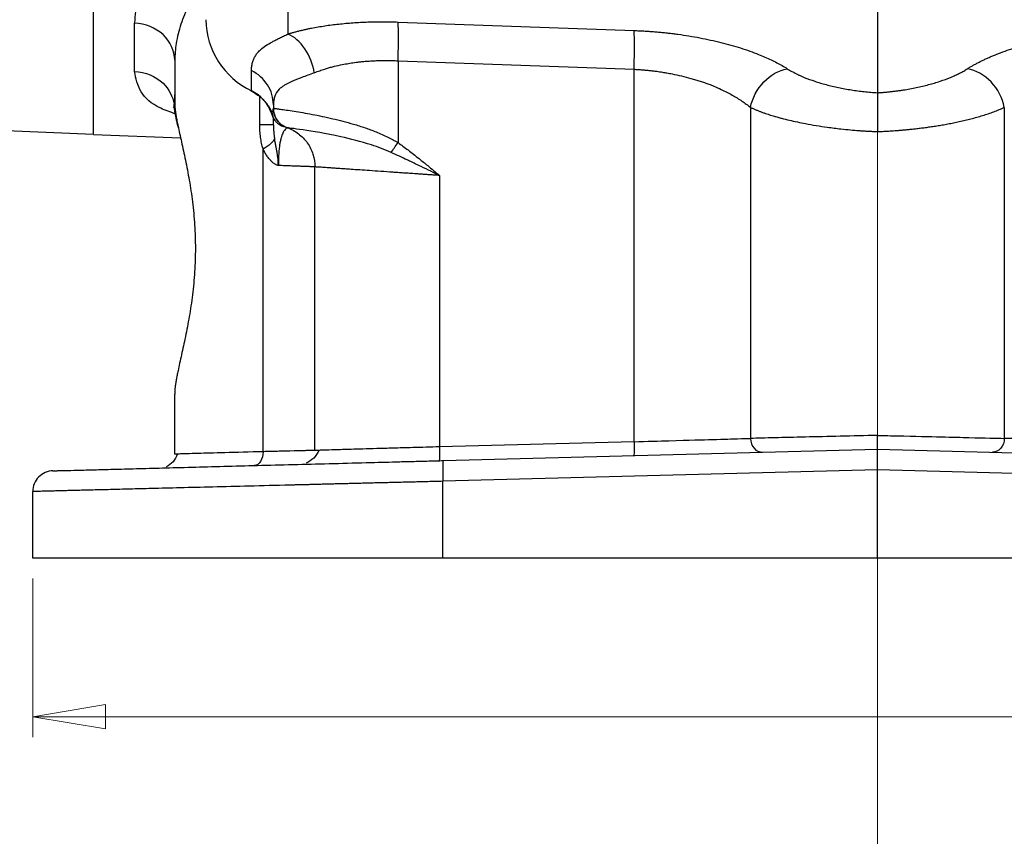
# Model space of a CAD drawing. Header units: inches. Extents: x 0.6 to 16.3, y 0.2 to 11.5.
# Tile 3 of 34: x 3.2 to 5.1, y 4 to 5.5. Entities that reach past the tile are written whole.
import ezdxf

# ---------------------------------------------------------------- set-up
doc = ezdxf.new("R2010")
doc.units = ezdxf.units.IN
doc.header["$MEASUREMENT"] = 0
doc.linetypes.add('CENTERX2', pattern=[0.8, 0.5, -0.1, 0.1, -0.1])
doc.styles.add('SLDTEXTSTYLE0', font='TXT', dxfattribs={"width": 0.75})
doc.dimstyles.new('SLDDIMSTYLE1', dxfattribs={"dimtxt": 0.137795, "dimasz": 0.14, "dimexe": 0, "dimexo": 0.0625, "dimgap": 0.034449, "dimtad": 0, "dimdec": 1, "dimlfac": 1.5, "dimrnd": 1e-09, "dimzin": 12, "dimdsep": 46, "dimtxsty": 'SLDTEXTSTYLE0', "dimblk1": 'CLOSED', "dimblk2": 'CLOSED', "dimsah": 1, "dimcen": 0.09, "dimadec": 0, "dimazin": 3, "dimtfac": 1, "dimtdec": 1, "dimtofl": 0, "dimtmove": 0, "dimatfit": 3, "dimldrblk": 'CLOSED', "dimfxl": 0, "dimfrac": 2, "dimtolj": 1, "dimtzin": 12, "dimarcsym": 0})

# ---------------------------------------------------------------- blocks, each defined once
blk = doc.blocks.new('_Closed')
at = {"color": 0, "linetype": 'ByBlock', "lineweight": -2}
for p, q in [((-1, 0.166667), (0, 0)), ((-1, 0.166667), (-1, -0.166667)), ((0, 0), (-1, -0.166667)), ((0, 0), (-1, 0))]:
    blk.add_line(p, q, dxfattribs=at)
blk = doc.blocks.new('_D_11')
at = {"color": 7, "linetype": 'Continuous', "lineweight": 0}
for p, q in [((3.2725, 4.4608), (3.2725, 4.1551)), ((6.5258, 4.4608), (6.5258, 4.1551)), ((5.5036, 4.3929), (5.4616, 4.3929)), ((5.4616, 4.3929), (5.4616, 4.1742)), ((5.809, 4.3929), (5.851, 4.3929)), ((5.851, 4.3929), (5.851, 4.1742)), ((3.2725, 4.1945), (5.3408, 4.1945)), ((6.5258, 4.1945), (5.9719, 4.1945)), ((5.4616, 4.1742), (5.5036, 4.1742)), ((5.851, 4.1742), (5.809, 4.1742))]:
    blk.add_line(p, q, dxfattribs=at)
at = {"color": 7, "linetype": 'Continuous', "lineweight": 18, "xscale": 0.14, "yscale": 0.14, "rotation": 180.0000000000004}
blk.add_blockref('_Closed', (3.2725, 4.1945, 0.5206), dxfattribs=at)
at = {"color": 7, "linetype": 'Continuous', "lineweight": 18, "xscale": 0.14, "yscale": 0.14}
blk.add_blockref('_Closed', (6.5258, 4.1945, 0.5206), dxfattribs=at)
at = {"color": 7, "linetype": 'Continuous', "lineweight": 18, "char_height": 0.1378, "attachment_point": 1, "style": 'SLDTEXTSTYLE0'}
for s, insert in [('124', (5.5036, 4.3518)), ('4.9', (5.5291, 4.1456))]:
    blk.add_mtext(s, dxfattribs=dict(at, insert=insert))

msp = doc.modelspace()

# ---------------------------------------------------------------- linework, layer by layer
at = {"color": 7, "linetype": 'CENTERX2', "lineweight": 18}
for p, q in [((4.8991, 3.7919), (4.8991, 10.2951)), ((4.8991, 5.3218), (4.8991, 3.7919))]:
    msp.add_line(p, q, dxfattribs=at)
at = {"color": 7, "linetype": 'Continuous', "lineweight": 25}
for p, q in [((3.3895, 5.3166), (3.3895, 5.6624)), ((4.8991, 5.563), (4.8991, 5.3966)), ((3.4686, 5.4378), (3.4686, 5.5305)), ((3.9759, 5.5329), (4.4304, 5.5165)), ((3.5458, 5.4592), (3.5458, 5.3778)), ((3.9759, 5.4583), (4.4304, 5.4419)), ((3.9759, 5.4583), (3.9759, 5.3007)), ((3.6936, 5.4004), (3.6936, 5.4393)), ((4.4304, 4.7242), (4.4304, 5.4419)), ((3.5456, 5.3933), (3.5448, 5.3744)), ((3.7358, 5.3735), (3.7358, 5.367)), ((4.6547, 5.3684), (4.6547, 4.7307)), ((5.1435, 5.3684), (5.1435, 4.7307)), ((3.7625, 5.3292), (3.7625, 5.3293)), ((3.2211, 5.324), (3.3895, 5.3166)), ((3.3894, 5.316), (3.5571, 5.3101)), ((3.716, 4.7051), (3.716, 5.2881)), ((3.8158, 4.7075), (3.8158, 5.2538)), ((4.0559, 5.2373), (4.0559, 4.7144)), ((3.5458, 4.7004), (3.5458, 4.8159)), ((4.4304, 4.7242), (4.0559, 4.7144)), ((4.0632, 4.688), (4.8991, 4.7099)), ((4.8991, 4.6699), (4.8991, 4.7099)), ((4.8991, 4.7099), (5.735, 4.688)), ((3.5529, 4.7006), (3.5458, 4.7004)), ((4.8991, 4.6699), (4.0622, 4.648)), ((4.8991, 4.5002), (4.8991, 4.6699)), ((5.7361, 4.648), (4.8991, 4.6699)), ((4.0622, 4.5002), (4.0622, 4.648)), ((3.2725, 4.5002), (3.2725, 4.6283)), ((4.8991, 4.5002), (4.0622, 4.5002)), ((5.7361, 4.5002), (4.8991, 4.5002))]:
    msp.add_line(p, q, dxfattribs=at)
at = {"color": 8, "linetype": 'Continuous', "lineweight": 25}
for p, q in [((3.7637, 5.6014), (3.7637, 5.5098)), ((3.7096, 5.335), (3.7096, 5.3891))]:
    msp.add_line(p, q, dxfattribs=at)
at = {"color": 7, "linetype": 'Continuous', "lineweight": 25, "flags": 128}
msp.add_lwpolyline([(3.695, 5.399), (3.6944, 5.3989), (3.6938, 5.3993), (3.6936, 5.4004)], dxfattribs=at)
at = {"color": 7, "linetype": 'Continuous', "lineweight": 25}
for centre, radius, start, end in [((3.7603, 5.5398), 0.1546, 180.8652, 244.4317), ((3.6602, 5.3319), 0.0762, 19.5522, 63.9378)]:
    msp.add_arc(centre, radius, start, end, dxfattribs=at)
for points, knots in [([(3.3895, 5.316), (3.3895, 5.316), (3.3895, 5.3161), (3.3895, 5.3164), (3.3895, 5.3171), (3.3895, 5.3179), (3.3895, 5.3191), (3.3895, 5.3204), (3.3895, 5.322), (3.3895, 5.3239), (3.3895, 5.326), (3.3895, 5.3284), (3.3895, 5.331), (3.3895, 5.3339), (3.3895, 5.337), (3.3895, 5.347), (3.3895, 5.3684), (3.3895, 5.4096), (3.3895, 5.4616), (3.3895, 5.5087), (3.3895, 5.5442), (3.3895, 5.5639), (3.3895, 5.5843), (3.3895, 5.6055), (3.3895, 5.6275), (3.3895, 5.6501), (3.3895, 5.6658), (3.3895, 5.6737)], [0, 0, 0, 0, 0.01842, 0.036826, 0.055222, 0.073608, 0.091987, 0.110363, 0.128736, 0.147109, 0.165485, 0.183866, 0.202254, 0.220651, 0.23906, 0.257483, 0.384634, 0.511796, 0.635949, 0.760114, 0.794416, 0.828683, 0.862929, 0.897168, 0.931417, 0.965689, 1, 1, 1, 1]), ([(3.5229, 5.669), (3.5212, 5.6665), (3.5177, 5.6616), (3.5128, 5.6543), (3.5081, 5.647), (3.5037, 5.6398), (3.4995, 5.6326), (3.4956, 5.6255), (3.492, 5.6184), (3.4886, 5.6113), (3.4855, 5.6043), (3.4819, 5.5957), (3.4782, 5.5856), (3.4747, 5.5741), (3.472, 5.5628), (3.47, 5.5518), (3.4688, 5.541), (3.4687, 5.534), (3.4686, 5.5305)], [0, 0, 0, 0, 0.050606, 0.101049, 0.151346, 0.201514, 0.25157, 0.301531, 0.351415, 0.401238, 0.451018, 0.500773, 0.585188, 0.668997, 0.752291, 0.83516, 0.917698, 1, 1, 1, 1]), ([(3.7637, 5.5098), (3.7658, 5.5104), (3.7698, 5.5117), (3.7761, 5.5134), (3.7825, 5.5151), (3.7891, 5.5167), (3.7957, 5.5183), (3.8025, 5.5198), (3.8153, 5.5224), (3.8347, 5.5258), (3.8614, 5.5292), (3.8893, 5.5317), (3.9131, 5.5329), (3.9323, 5.5334), (3.9468, 5.5335), (3.9613, 5.5334), (3.971, 5.5331), (3.9759, 5.5329)], [0, 0, 0, 0, 0.036074, 0.07203, 0.107891, 0.143681, 0.179424, 0.215145, 0.250867, 0.377241, 0.503137, 0.628562, 0.753762, 0.815355, 0.876835, 0.938338, 1, 1, 1, 1]), ([(3.9759, 5.4583), (3.9762, 5.4663), (3.9764, 5.4743), (3.9767, 5.4896), (3.9768, 5.4969), (3.9768, 5.5101), (3.9767, 5.5161), (3.9764, 5.526), (3.9762, 5.53), (3.9759, 5.5329)], [0, 0, 0, 0, 0.25, 0.25, 0.5, 0.5, 0.75, 0.75, 1, 1, 1, 1]), ([(3.6936, 5.4393), (3.6937, 5.4407), (3.6937, 5.4435), (3.6941, 5.4474), (3.6947, 5.4513), (3.6955, 5.455), (3.6966, 5.4585), (3.698, 5.4619), (3.6996, 5.4652), (3.7014, 5.4683), (3.7036, 5.4714), (3.706, 5.4743), (3.7086, 5.4772), (3.7134, 5.4817), (3.7211, 5.4876), (3.7313, 5.4936), (3.7405, 5.4984), (3.7477, 5.5021), (3.7554, 5.5058), (3.761, 5.5085), (3.7637, 5.5098)], [0, 0, 0, 0, 0.044591, 0.088899, 0.132951, 0.176771, 0.220386, 0.263822, 0.307106, 0.350265, 0.393327, 0.436319, 0.479269, 0.522205, 0.645361, 0.76773, 0.826448, 0.884678, 0.942501, 1, 1, 1, 1]), ([(4.4304, 5.5165), (4.4336, 5.5164), (4.4399, 5.5162), (4.4493, 5.5157), (4.4588, 5.5151), (4.4682, 5.5144), (4.4776, 5.5136), (4.4869, 5.5127), (4.4963, 5.5117), (4.5056, 5.5106), (4.5262, 5.5079), (4.5577, 5.5028), (4.5983, 5.4939), (4.6363, 5.4832), (4.6638, 5.4734), (4.6826, 5.4655), (4.6944, 5.4601), (4.7055, 5.4546), (4.716, 5.4489), (4.7224, 5.4449), (4.7256, 5.4429)], [0, 0, 0, 0, 0.026736, 0.05341, 0.080046, 0.106668, 0.133301, 0.15997, 0.186698, 0.21351, 0.24043, 0.365727, 0.492055, 0.619462, 0.748096, 0.798265, 0.848416, 0.898674, 0.949161, 1, 1, 1, 1]), ([(5.0727, 5.4429), (5.0745, 5.4441), (5.078, 5.4463), (5.0835, 5.4495), (5.0893, 5.4527), (5.0953, 5.4558), (5.1014, 5.4589), (5.1078, 5.4619), (5.1144, 5.4649), (5.1211, 5.4678), (5.1365, 5.4741), (5.162, 5.4832), (5.2, 5.4939), (5.2405, 5.5028), (5.2744, 5.5083), (5.3001, 5.5115), (5.3169, 5.5133), (5.3338, 5.5147), (5.3508, 5.5158), (5.3622, 5.5163), (5.3679, 5.5165)], [0, 0, 0, 0, 0.028289, 0.056454, 0.084517, 0.112498, 0.140419, 0.1683, 0.196164, 0.224031, 0.251922, 0.380516, 0.507964, 0.634252, 0.759589, 0.80795, 0.85603, 0.90397, 0.951912, 1, 1, 1, 1]), ([(3.8147, 5.4352), (3.8164, 5.4359), (3.8199, 5.4373), (3.8265, 5.4397), (3.8338, 5.4422), (3.842, 5.4446), (3.8518, 5.4474), (3.8638, 5.4501), (3.8771, 5.4526), (3.8872, 5.4543), (3.8953, 5.4554), (3.9024, 5.4562), (3.9108, 5.4571), (3.9208, 5.4579), (3.9315, 5.4585), (3.9427, 5.4588), (3.9519, 5.4589), (3.9594, 5.4588), (3.9649, 5.4587), (3.9704, 5.4586), (3.974, 5.4584), (3.9759, 5.4583)], [0, 0, 0, 0, 0.041682, 0.080729, 0.150602, 0.202124, 0.25427, 0.353935, 0.435478, 0.505206, 0.542177, 0.584062, 0.630765, 0.689894, 0.755133, 0.813638, 0.878218, 0.908968, 0.939255, 0.969771, 1, 1, 1, 1]), ([(4.7256, 5.4429), (4.7269, 5.4421), (4.7296, 5.4404), (4.734, 5.4379), (4.7385, 5.4355), (4.7432, 5.4331), (4.748, 5.4308), (4.7531, 5.4285), (4.7628, 5.4244), (4.7781, 5.4187), (4.8003, 5.4121), (4.8239, 5.4065), (4.8446, 5.4027), (4.8613, 5.4003), (4.8738, 5.3988), (4.8864, 5.3975), (4.8949, 5.3969), (4.8991, 5.3966)], [0, 0, 0, 0, 0.036355, 0.072536, 0.108581, 0.144528, 0.180418, 0.216288, 0.252179, 0.380435, 0.507655, 0.633754, 0.758949, 0.81951, 0.879713, 0.939796, 1, 1, 1, 1]), ([(4.8991, 5.3966), (4.9016, 5.3968), (4.9064, 5.3971), (4.9136, 5.3977), (4.9208, 5.3984), (4.928, 5.3992), (4.9351, 5.4001), (4.9422, 5.401), (4.9554, 5.403), (4.9743, 5.4065), (4.998, 5.4121), (5.0201, 5.4187), (5.0368, 5.4249), (5.0491, 5.4302), (5.0575, 5.4343), (5.0655, 5.4385), (5.0703, 5.4415), (5.0727, 5.4429)], [0, 0, 0, 0, 0.034419, 0.06877, 0.103098, 0.137448, 0.171865, 0.206393, 0.241076, 0.366207, 0.49237, 0.619527, 0.747844, 0.810609, 0.873416, 0.936477, 1, 1, 1, 1]), ([(5.1435, 5.3684), (5.1401, 5.3862), (5.1216, 5.4217), (5.0888, 5.4402), (5.0727, 5.4429), (5.0727, 5.4429), (5.0727, 5.4429), (5.0727, 5.4429)], [0.000019, 0.000019, 0.000019, 0.000019, 0.5, 1, 1, 1, 1.000128, 1.000128, 1.000128, 1.000128]), ([(3.4686, 5.4378), (3.4891, 5.4371), (3.5252, 5.422), (3.5422, 5.3895), (3.5448, 5.3744)], [-1, -1, -1, -1, -0.5, -0.1013245, -0.1013245, -0.1013245, -0.1013245]), ([(3.8147, 5.4352), (3.8059, 5.4316), (3.7976, 5.4286), (3.7831, 5.4231), (3.7769, 5.4207), (3.7677, 5.4167), (3.7644, 5.4151), (3.7595, 5.4125), (3.7577, 5.4115), (3.7526, 5.4083), (3.7497, 5.406), (3.7431, 5.3994), (3.7401, 5.3947), (3.7366, 5.3846), (3.7358, 5.3793), (3.7358, 5.3735)], [-1.053967, -1.053967, -1.053967, -1.053967, -0.869523, -0.869523, -0.65873, -0.65873, -0.526984, -0.526984, -0.461111, -0.461111, -0.355714, -0.355714, -0.187079, -0.187079, 0, 0, 0, 0]), ([(4.4304, 5.4419), (4.4327, 5.4418), (4.4373, 5.4416), (4.4443, 5.4411), (4.4516, 5.4405), (4.4591, 5.4398), (4.4667, 5.4389), (4.4755, 5.4378), (4.4845, 5.4365), (4.4944, 5.4348), (4.5067, 5.4325), (4.5222, 5.4291), (4.5371, 5.4253), (4.5489, 5.4218), (4.5561, 5.4196), (4.5619, 5.4177), (4.5678, 5.4157), (4.5752, 5.413), (4.586, 5.4088), (4.6012, 5.402), (4.616, 5.3943), (4.629, 5.3866), (4.6381, 5.3807), (4.6469, 5.3746), (4.6524, 5.3705), (4.6552, 5.3684)], [0, 0, 0, 0, 0.02508, 0.050564, 0.076842, 0.104311, 0.133366, 0.160292, 0.201927, 0.233325, 0.271701, 0.342437, 0.414079, 0.450543, 0.486535, 0.504454, 0.523042, 0.559847, 0.601864, 0.67058, 0.781176, 0.835364, 0.891198, 0.944223, 1, 1, 1, 1]), ([(3.695, 5.399), (3.701, 5.3954), (3.713, 5.3881), (3.726, 5.3723), (3.7336, 5.3585), (3.7348, 5.35), (3.735, 5.3481)], [0, 0, 0, 0, 0.304294, 0.607314, 0.909145, 1, 1, 1, 1]), ([(4.8991, 5.3966), (4.8991, 5.3961), (4.8991, 5.395), (4.8991, 5.3925), (4.8991, 5.3889), (4.8991, 5.3836), (4.8991, 5.3764), (4.8991, 5.3677), (4.8991, 5.358), (4.8991, 5.3485), (4.8991, 5.3392), (4.8991, 5.3303), (4.8991, 5.3246), (4.8991, 5.3218)], [0, 0, 0, 0, 0.040425, 0.098021, 0.172793, 0.264728, 0.373769, 0.499826, 0.613451, 0.720321, 0.820394, 0.91362, 1, 1, 1, 1]), ([(3.543, 5.3693), (3.543, 5.3693), (3.543, 5.3695), (3.5452, 5.3675), (3.5455, 5.3613), (3.5457, 5.3586)], [0, 0, 0, 0, 0.1032317, 0.6215793, 1, 1, 1, 1]), ([(3.5529, 5.329), (3.5526, 5.3306), (3.5518, 5.3336), (3.5508, 5.338), (3.5496, 5.3429), (3.5485, 5.3484), (3.5472, 5.3549), (3.546, 5.3617), (3.545, 5.3684), (3.5449, 5.3724), (3.5448, 5.3744)], [0, 0, 0, 0, 0.083824, 0.166784, 0.248586, 0.37226, 0.498343, 0.666894, 0.832304, 1, 1, 1, 1]), ([(3.5458, 5.3778), (3.5458, 5.3768), (3.5458, 5.3748), (3.546, 5.3714), (3.5463, 5.3679), (3.5467, 5.3642), (3.5472, 5.3603), (3.5478, 5.3562), (3.5485, 5.3519), (3.5493, 5.3473), (3.5502, 5.3426), (3.5512, 5.3377), (3.5528, 5.3297), (3.5553, 5.3181), (3.5588, 5.3022), (3.5625, 5.2852), (3.5677, 5.2611), (3.574, 5.2287), (3.5803, 5.1866), (3.5846, 5.1423), (3.5861, 5.0969), (3.5846, 5.0515), (3.5803, 5.0072), (3.574, 4.9651), (3.5677, 4.9326), (3.5625, 4.9086), (3.5588, 4.8916), (3.5553, 4.8757), (3.5525, 4.8625), (3.5503, 4.8519), (3.5488, 4.8433), (3.5475, 4.8354), (3.5465, 4.8282), (3.5459, 4.8216), (3.5458, 4.8178), (3.5458, 4.8159)], [0, 0, 0, 0, 0.011463, 0.022902, 0.034326, 0.045743, 0.057161, 0.068588, 0.080032, 0.091501, 0.103004, 0.114548, 0.126141, 0.157491, 0.188854, 0.220179, 0.251395, 0.313727, 0.375914, 0.438273, 0.499987, 0.561691, 0.624061, 0.686248, 0.74858, 0.779794, 0.81112, 0.842482, 0.873833, 0.895053, 0.916131, 0.937114, 0.958053, 0.978998, 1, 1, 1, 1]), ([(3.732, 5.3574), (3.7324, 5.3578), (3.7332, 5.3587), (3.7341, 5.3601), (3.7349, 5.3617), (3.7354, 5.3633), (3.7357, 5.3651), (3.7358, 5.3663), (3.7358, 5.367)], [0, 0, 0, 0, 0.1542062, 0.3133865, 0.4775489, 0.6467008, 0.8208491, 1, 1, 1, 1]), ([(3.7358, 5.367), (3.7358, 5.367), (3.7358, 5.367), (3.7358, 5.367), (3.7358, 5.367), (3.7358, 5.367), (3.7358, 5.367), (3.7358, 5.367), (3.7358, 5.3669), (3.7358, 5.3669)], [0, 0, 0, 0, 0.00567104, 0.00567104, 0.01078296, 0.01078296, 0.01397791, 0.01397791, 0.01597476, 0.01597476, 0.01597476, 0.01597476]), ([(3.7358, 5.367), (3.7358, 5.3588), (3.7384, 5.3506), (3.7479, 5.3372), (3.7547, 5.332), (3.7625, 5.3293)], [0, 0, 0, 0, 0.5, 0.5, 1, 1, 1, 1]), ([(3.7358, 5.3669), (3.7359, 5.3669), (3.7361, 5.3669), (3.7366, 5.3668), (3.7374, 5.3667), (3.7385, 5.3665), (3.7398, 5.3664), (3.7413, 5.3661), (3.743, 5.3659), (3.7449, 5.3656), (3.747, 5.3653), (3.7549, 5.3642), (3.7732, 5.3616), (3.8087, 5.3557), (3.8482, 5.3475), (3.8836, 5.3384), (3.912, 5.3295), (3.9305, 5.3226), (3.9451, 5.3165), (3.956, 5.3115), (3.9662, 5.3063), (3.9727, 5.3025), (3.9759, 5.3007)], [0, 0, 0, 0, 0.021075, 0.041941, 0.062598, 0.083047, 0.103287, 0.123318, 0.143143, 0.162759, 0.182169, 0.201371, 0.359599, 0.503418, 0.6347, 0.754392, 0.818064, 0.878265, 0.910896, 0.942027, 0.97171, 1, 1, 1, 1]), ([(4.6547, 5.3684), (4.6564, 5.3676), (4.6597, 5.3661), (4.6649, 5.3639), (4.6701, 5.3618), (4.6754, 5.3598), (4.6807, 5.3578), (4.6859, 5.356), (4.6909, 5.3544), (4.6958, 5.3528), (4.6997, 5.3517), (4.7036, 5.3505), (4.7083, 5.3492), (4.7171, 5.3469), (4.7344, 5.3426), (4.763, 5.3365), (4.7968, 5.331), (4.8261, 5.3273), (4.8467, 5.3252), (4.8592, 5.3241), (4.8677, 5.3235), (4.8735, 5.3231), (4.8813, 5.3227), (4.8901, 5.3222), (4.896, 5.3219), (4.8991, 5.3218)], [0, 0, 0, 0, 0.031204, 0.062136, 0.092546, 0.12218, 0.150782, 0.178094, 0.203857, 0.227811, 0.249701, 0.260626, 0.28149, 0.313279, 0.376958, 0.504248, 0.66113, 0.755868, 0.820604, 0.878854, 0.887204, 0.909204, 0.939643, 0.968187, 1, 1, 1, 1]), ([(4.8991, 5.3218), (4.9001, 5.3218), (4.9022, 5.3219), (4.9055, 5.3221), (4.9094, 5.3222), (4.9137, 5.3225), (4.9186, 5.3227), (4.924, 5.3231), (4.9299, 5.3235), (4.9362, 5.3239), (4.9431, 5.3245), (4.9504, 5.3251), (4.9582, 5.3258), (4.9664, 5.3267), (4.9751, 5.3277), (4.9842, 5.3288), (4.9937, 5.33), (5.0035, 5.3314), (5.0137, 5.333), (5.0242, 5.3347), (5.035, 5.3366), (5.0459, 5.3387), (5.0571, 5.3411), (5.0683, 5.3436), (5.0796, 5.3464), (5.0908, 5.3495), (5.1019, 5.3527), (5.1129, 5.3563), (5.1236, 5.3601), (5.134, 5.3641), (5.1403, 5.3669), (5.1435, 5.3684)], [0, 0, 0, 0, 0.009735, 0.0212038, 0.0344069, 0.0493456, 0.0660211, 0.0844356, 0.1045918, 0.1264932, 0.150145, 0.1755535, 0.2027244, 0.2316544, 0.2623488, 0.2948142, 0.3290581, 0.3650879, 0.4029117, 0.4425373, 0.4839731, 0.5272276, 0.5723102, 0.6192316, 0.6680048, 0.7186429, 0.7711501, 0.8255341, 0.8818011, 0.9399552, 1, 1, 1, 1]), ([(3.732, 5.3574), (3.7322, 5.3566), (3.7326, 5.355), (3.7334, 5.3528), (3.7342, 5.3509), (3.7354, 5.3483), (3.7372, 5.3453), (3.7401, 5.3416), (3.7435, 5.3383), (3.7474, 5.3354), (3.7515, 5.3331), (3.7543, 5.332), (3.7557, 5.3314)], [0, 0, 0, 0, 0.0754082, 0.1424327, 0.2011631, 0.251676, 0.384195, 0.5026926, 0.6395774, 0.766471, 0.8856975, 1, 1, 1, 1]), ([(3.7366, 5.3582), (3.7367, 5.3577), (3.737, 5.3567), (3.7373, 5.3556), (3.7374, 5.3551)], [0, 0, 0, 0, 0.536931, 1, 1, 1, 1]), ([(3.7374, 5.3551), (3.7376, 5.3546), (3.7379, 5.3535), (3.7384, 5.3525), (3.7386, 5.3519)], [0, 0, 0, 0, 0.502177, 1, 1, 1, 1]), ([(3.7386, 5.3519), (3.7388, 5.3514), (3.7392, 5.3503), (3.7398, 5.3492), (3.74, 5.3487)], [0, 0, 0, 0, 0.497395, 1, 1, 1, 1]), ([(3.7358, 5.335), (3.7358, 5.335), (3.7334, 5.335), (3.7245, 5.335), (3.7178, 5.335), (3.7096, 5.335)], [0, 0, 0, 0, 0.5, 0.5, 1, 1, 1, 1]), ([(3.716, 5.2881), (3.7155, 5.2899), (3.7144, 5.2936), (3.7131, 5.2993), (3.712, 5.305), (3.7111, 5.3108), (3.7104, 5.3167), (3.71, 5.3227), (3.7096, 5.3288), (3.7096, 5.3329), (3.7096, 5.335)], [0, 0, 0, 0, 0.122719, 0.245534, 0.368728, 0.492581, 0.617369, 0.743362, 0.870821, 1, 1, 1, 1]), ([(3.7358, 5.335), (3.7358, 5.3359), (3.7358, 5.3378), (3.7358, 5.3403), (3.7358, 5.3428), (3.7358, 5.3451), (3.7358, 5.3466), (3.7358, 5.3473)], [0, 0, 0, 0, 0.192636, 0.388711, 0.588475, 0.792164, 1, 1, 1, 1]), ([(3.7358, 5.335), (3.7358, 5.3321), (3.7359, 5.3291), (3.7363, 5.3232), (3.7366, 5.3203), (3.7371, 5.3154), (3.7374, 5.3135), (3.7379, 5.3103), (3.7381, 5.3091), (3.7383, 5.3078)], [-0.1829087, -0.1829087, -0.1829087, -0.1829087, -0.1600451, -0.1600451, -0.1234633, -0.1234633, -0.0649326, -0.0649326, 0, 0, 0, 0]), ([(3.7624, 5.3292), (3.7624, 5.3292), (3.7624, 5.3291), (3.762, 5.3289), (3.7615, 5.3286), (3.7608, 5.328), (3.7596, 5.3269), (3.7573, 5.3247), (3.7541, 5.3195), (3.7513, 5.3123), (3.7493, 5.3041), (3.7479, 5.2968), (3.7468, 5.2883), (3.7461, 5.2801), (3.7458, 5.2731), (3.7456, 5.2676), (3.7455, 5.2621), (3.7455, 5.2584), (3.7455, 5.2565)], [0, 0, 0, 0, 0.057925, 0.115041, 0.171555, 0.227668, 0.283575, 0.421978, 0.551347, 0.675055, 0.734785, 0.791116, 0.846519, 0.898517, 0.924614, 0.950045, 0.975077, 1, 1, 1, 1]), ([(3.7465, 5.3397), (3.7469, 5.3393), (3.7474, 5.3388), (3.7483, 5.3379), (3.7488, 5.3374), (3.7493, 5.337)], [0, 0, 0, 0, 0.5, 0.5, 1, 1, 1, 1]), ([(3.7533, 5.3323), (3.7546, 5.332), (3.7569, 5.3315), (3.7569, 5.3316), (3.7569, 5.3316)], [0, 0, 0, 0, 0.58341, 1, 1, 1, 1]), ([(3.7625, 5.3292), (3.7702, 5.3265), (3.7775, 5.3226), (3.7906, 5.3127), (3.7964, 5.3067), (3.8059, 5.2933), (3.8096, 5.2859), (3.8145, 5.2702), (3.8158, 5.262), (3.8158, 5.2538)], [0, 0, 0, 0, 0.25, 0.25, 0.5, 0.5, 0.75, 0.75, 1, 1, 1, 1]), ([(3.9627, 5.2816), (3.9505, 5.2872), (3.9376, 5.292), (3.9043, 5.3027), (3.8843, 5.3077), (3.8361, 5.3183), (3.8111, 5.3223), (3.7736, 5.3278), (3.763, 5.3291), (3.7625, 5.3292)], [-1.254494, -1.254494, -1.254494, -1.254494, -1.097682, -1.097682, -0.846783, -0.846783, -0.445345, -0.445345, 0, 0, 0, 0]), ([(3.7454, 5.2565), (3.7454, 5.2577), (3.7454, 5.2594), (3.7453, 5.2616), (3.7452, 5.2637), (3.745, 5.2669), (3.7446, 5.2709), (3.744, 5.2756), (3.7433, 5.28), (3.7426, 5.2838), (3.7421, 5.2866), (3.7417, 5.2891), (3.7409, 5.2934), (3.7396, 5.2996), (3.7387, 5.305), (3.7383, 5.3078)], [0, 0, 0, 0, 0.067802, 0.094179, 0.12272, 0.190705, 0.27241, 0.349336, 0.464806, 0.522145, 0.575178, 0.625272, 0.672822, 0.830041, 1, 1, 1, 1]), ([(3.9759, 5.3007), (3.979, 5.2984), (3.9855, 5.2937), (3.9954, 5.2863), (4.0058, 5.2782), (4.0184, 5.2682), (4.0352, 5.2545), (4.0483, 5.2436), (4.0559, 5.2373)], [0, 0, 0, 0, 0.114433, 0.23588, 0.364366, 0.499913, 0.709247, 1, 1, 1, 1]), ([(3.7454, 5.2565), (3.7451, 5.2565), (3.7445, 5.2566), (3.7436, 5.2569), (3.7422, 5.2573), (3.7397, 5.2586), (3.7361, 5.2609), (3.7319, 5.2646), (3.7278, 5.269), (3.7236, 5.2745), (3.7195, 5.2809), (3.7172, 5.2857), (3.716, 5.2881)], [0, 0, 0, 0, 0.022743, 0.049717, 0.08107, 0.140448, 0.274777, 0.399359, 0.529376, 0.683244, 0.839525, 1, 1, 1, 1]), ([(4.0559, 5.2373), (4.0503, 5.2399), (4.0448, 5.2426), (4.033, 5.2483), (4.0267, 5.2514), (4.0166, 5.2563), (4.0127, 5.2581), (4.0068, 5.2609), (4.0049, 5.2619), (3.9998, 5.2643), (3.9967, 5.2658), (3.9887, 5.2696), (3.9838, 5.2719), (3.9735, 5.2767), (3.9681, 5.2792), (3.9627, 5.2816)], [-0.3893234, -0.3893234, -0.3893234, -0.3893234, -0.3211918, -0.3211918, -0.2433271, -0.2433271, -0.1946617, -0.1946617, -0.170329, -0.170329, -0.1313966, -0.1313966, -0.0691049, -0.0691049, 0, 0, 0, 0]), ([(3.8158, 5.2538), (3.8158, 5.2538), (3.8157, 5.2538), (3.8153, 5.2538), (3.8146, 5.2539), (3.8136, 5.2539), (3.8123, 5.254), (3.8107, 5.254), (3.8089, 5.2541), (3.8067, 5.2542), (3.8043, 5.2543), (3.8015, 5.2544), (3.7985, 5.2545), (3.7951, 5.2546), (3.7915, 5.2548), (3.7875, 5.2549), (3.7833, 5.2551), (3.7787, 5.2552), (3.7739, 5.2554), (3.7688, 5.2556), (3.7634, 5.2558), (3.7577, 5.256), (3.7517, 5.2563), (3.7475, 5.2564), (3.7454, 5.2565)], [0, 0, 0, 0, 0.043545, 0.087271, 0.131179, 0.175268, 0.219539, 0.263992, 0.308627, 0.353443, 0.398442, 0.443622, 0.488984, 0.534529, 0.580255, 0.626164, 0.672255, 0.718529, 0.764984, 0.811622, 0.858443, 0.905446, 0.952632, 1, 1, 1, 1]), ([(4.0559, 5.2373), (4.0532, 5.2375), (4.0478, 5.2378), (4.0399, 5.2384), (4.0323, 5.2389), (4.0249, 5.2394), (4.0178, 5.2399), (4.011, 5.2404), (4.0045, 5.2408), (3.9982, 5.2412), (3.9922, 5.2417), (3.9865, 5.242), (3.9811, 5.2424), (3.9759, 5.2428), (3.971, 5.2431), (3.9597, 5.2439), (3.9427, 5.2451), (3.9212, 5.2466), (3.9021, 5.2479), (3.8867, 5.2489), (3.8741, 5.2498), (3.8639, 5.2505), (3.8547, 5.2511), (3.8464, 5.2517), (3.8391, 5.2522), (3.8328, 5.2526), (3.8275, 5.253), (3.8232, 5.2533), (3.8199, 5.2535), (3.8175, 5.2537), (3.8161, 5.2538), (3.8159, 5.2538), (3.8158, 5.2538)], [0, 0, 0, 0, 0.021287, 0.041947, 0.06198, 0.081386, 0.100165, 0.118317, 0.135842, 0.15274, 0.169011, 0.184655, 0.199671, 0.214061, 0.227824, 0.240959, 0.310359, 0.376724, 0.440056, 0.500356, 0.543965, 0.587214, 0.630102, 0.672632, 0.714802, 0.756614, 0.798069, 0.839166, 0.879907, 0.920293, 0.960323, 1, 1, 1, 1]), ([(4.4304, 4.7242), (4.4306, 4.7173), (4.4306, 4.7103), (4.4304, 4.7005), (4.4301, 4.6976), (4.4297, 4.6976)], [0, 0, 0, 0, 0.5, 0.5, 1, 1, 1, 1]), ([(4.4304, 4.7242), (4.4555, 4.725), (4.4796, 4.7257), (4.5364, 4.7273), (4.5648, 4.7281), (4.6055, 4.7293), (4.62, 4.7297), (4.6407, 4.7303), (4.6481, 4.7305), (4.6547, 4.7307)], [-1.723503, -1.723503, -1.723503, -1.723503, -1.616838, -1.616838, -1.389336, -1.389336, -1.025333, -1.025333, -0.621517, -0.621517, -0.621517, -0.621517]), ([(4.8991, 4.7365), (4.8751, 4.736), (4.851, 4.7354), (4.8043, 4.7343), (4.7817, 4.7337), (4.7393, 4.7327), (4.7194, 4.7323), (4.6838, 4.7314), (4.6681, 4.731), (4.6549, 4.7307)], [0, 0, 0, 0, 0.25, 0.25, 0.5, 0.5, 0.75, 0.75, 1, 1, 1, 1]), ([(4.8991, 4.7099), (4.8991, 4.7099), (4.8991, 4.7099), (4.8991, 4.7103), (4.8991, 4.711), (4.8991, 4.7121), (4.8991, 4.7135), (4.8991, 4.7154), (4.8991, 4.7178), (4.8991, 4.7207), (4.8991, 4.724), (4.8991, 4.7278), (4.8991, 4.7321), (4.8991, 4.735), (4.8991, 4.7365)], [0, 0, 0, 0, 0.058431, 0.121405, 0.188947, 0.261042, 0.337634, 0.418648, 0.504062, 0.594007, 0.688634, 0.78792, 0.891733, 1, 1, 1, 1]), ([(4.8991, 4.7365), (4.9133, 4.7362), (4.9263, 4.7359), (5.0048, 4.734), (5.0483, 4.733), (5.1074, 4.7316), (5.1273, 4.7311), (5.1435, 4.7307)], [1.96302, 1.96302, 1.96302, 1.96302, 2.133787, 2.133787, 3.106134, 3.106134, 4.25566, 4.25566, 4.25566, 4.25566]), ([(5.3679, 4.7242), (5.3594, 4.7245), (5.3509, 4.7247), (5.336, 4.7251), (5.3308, 4.7253), (5.3192, 4.7256), (5.3063, 4.726), (5.2856, 4.7266), (5.2704, 4.727), (5.2623, 4.7273), (5.2595, 4.7274), (5.2536, 4.7275), (5.2377, 4.728), (5.2133, 4.7287), (5.1905, 4.7294), (5.1813, 4.7296), (5.1766, 4.7298), (5.1622, 4.7302), (5.1524, 4.7305), (5.1434, 4.7307)], [0, 0, 0, 0, 0.25, 0.25, 0.375, 0.375, 0.5, 0.625, 0.6875, 0.6875, 0.71875, 0.71875, 0.75, 0.875, 0.90625, 0.90625, 0.9375, 0.9375, 1, 1, 1, 1]), ([(3.8158, 4.7075), (3.8158, 4.7075), (3.8155, 4.7075), (3.8143, 4.7074), (3.8138, 4.7074), (3.8125, 4.7074), (3.8105, 4.7073), (3.8057, 4.7072), (3.8014, 4.7071), (3.799, 4.7071), (3.7981, 4.7071), (3.796, 4.707), (3.7898, 4.7069), (3.7792, 4.7066), (3.7647, 4.7063), (3.7616, 4.7062), (3.755, 4.706), (3.7434, 4.7058), (3.7277, 4.7054), (3.716, 4.7051)], [0, 0, 0, 0, 0.25, 0.25, 0.375, 0.375, 0.5, 0.625, 0.6875, 0.6875, 0.71875, 0.71875, 0.75, 0.875, 0.875, 0.90625, 0.90625, 0.9375, 1, 1, 1, 1]), ([(3.8241, 4.708), (3.8208, 4.7024), (3.8139, 4.6909), (3.8042, 4.6856), (3.7992, 4.6828)], [0, 0, 0, 0, 0.4812555, 1, 1, 1, 1]), ([(3.8259, 4.7078), (3.8237, 4.7077), (3.8169, 4.7075), (3.8162, 4.7075), (3.8158, 4.7075)], [0, 0, 0, 0, 0.317218, 1, 1, 1, 1]), ([(3.3114, 4.6683), (3.3114, 4.6683), (3.3115, 4.6683), (3.3119, 4.6683), (3.3125, 4.6683), (3.3134, 4.6683), (3.3145, 4.6684), (3.3159, 4.6684), (3.3175, 4.6684), (3.3194, 4.6685), (3.3215, 4.6686), (3.3273, 4.6687), (3.3394, 4.669), (3.363, 4.6696), (3.3938, 4.6704), (3.432, 4.6714), (3.4769, 4.6726), (3.5283, 4.674), (3.5855, 4.6755), (3.6473, 4.6771), (3.7132, 4.6788), (3.7815, 4.6806), (3.8518, 4.6824), (3.9087, 4.6839), (3.9514, 4.685), (3.9791, 4.6858), (4.007, 4.6865), (4.0351, 4.6872), (4.0538, 4.6877), (4.0632, 4.688)], [0, 0, 0, 0, 0.01173, 0.023445, 0.035149, 0.046845, 0.058537, 0.070228, 0.081924, 0.093626, 0.10534, 0.117068, 0.178853, 0.240651, 0.304833, 0.369028, 0.434482, 0.499949, 0.565407, 0.630878, 0.695072, 0.75928, 0.821083, 0.882898, 0.906343, 0.929745, 0.953136, 0.976544, 1, 1, 1, 1]), ([(3.5509, 4.7008), (3.5485, 4.6953), (3.5435, 4.684), (3.5342, 4.6786), (3.5293, 4.6758)], [0, 0, 0, 0, 0.484099, 1, 1, 1, 1]), ([(4.0632, 4.688), (4.0627, 4.688), (4.0618, 4.6793), (4.0619, 4.6584), (4.0622, 4.648)], [0.0003668, 0.0003668, 0.0003668, 0.0003668, 0.5, 1, 1, 1, 1]), ([(3.3114, 4.6683), (3.3063, 4.6682), (3.3012, 4.667), (3.2917, 4.6629), (3.2874, 4.6599), (3.2802, 4.6525), (3.2773, 4.6481), (3.2735, 4.6386), (3.2725, 4.6335), (3.2725, 4.6283)], [0, 0, 0, 0, 0.25, 0.25, 0.5, 0.5, 0.75, 0.75, 1, 1, 1, 1]), ([(4.0622, 4.648), (4.0573, 4.6479), (4.0477, 4.6476), (4.0334, 4.6473), (4.0193, 4.6469), (4.0055, 4.6466), (3.992, 4.6462), (3.9787, 4.6459), (3.9656, 4.6456), (3.9529, 4.6453), (3.9404, 4.645), (3.9281, 4.6447), (3.9161, 4.6444), (3.9044, 4.6441), (3.893, 4.6438), (3.8818, 4.6435), (3.8708, 4.6432), (3.8602, 4.643), (3.8498, 4.6427), (3.8396, 4.6424), (3.8297, 4.6422), (3.8201, 4.642), (3.8108, 4.6417), (3.8016, 4.6415), (3.7928, 4.6413), (3.7842, 4.6411), (3.7758, 4.6409), (3.7436, 4.64), (3.6898, 4.6387), (3.6192, 4.637), (3.5565, 4.6354), (3.5112, 4.6343), (3.4799, 4.6335), (3.4596, 4.633), (3.4403, 4.6325), (3.422, 4.632), (3.4047, 4.6316), (3.3885, 4.6312), (3.3734, 4.6308), (3.3593, 4.6305), (3.3462, 4.6302), (3.3343, 4.6299), (3.3234, 4.6296), (3.3135, 4.6293), (3.3048, 4.6291), (3.2971, 4.6289), (3.2904, 4.6288), (3.2848, 4.6286), (3.2803, 4.6285), (3.2768, 4.6284), (3.2743, 4.6284), (3.2727, 4.6283), (3.2726, 4.6283), (3.2725, 4.6283)], [0, 0, 0, 0, 0.011528, 0.022874, 0.034039, 0.045022, 0.055823, 0.066443, 0.076882, 0.087139, 0.097215, 0.107109, 0.116821, 0.126352, 0.135701, 0.144869, 0.153856, 0.16266, 0.171284, 0.179726, 0.187986, 0.196065, 0.203962, 0.211677, 0.219212, 0.226564, 0.233735, 0.240725, 0.310076, 0.376407, 0.439718, 0.500008, 0.524975, 0.549826, 0.574562, 0.599181, 0.623685, 0.648073, 0.672344, 0.696501, 0.720541, 0.744466, 0.768274, 0.791968, 0.815545, 0.839007, 0.862353, 0.885583, 0.908698, 0.931697, 0.95458, 0.977348, 1, 1, 1, 1]), ([(4.0622, 4.5002), (4.0572, 4.5002), (4.0474, 4.5002), (4.0326, 4.5002), (4.0179, 4.5002), (4.0032, 4.5002), (3.9885, 4.5002), (3.9739, 4.5002), (3.9593, 4.5002), (3.9447, 4.5002), (3.9302, 4.5002), (3.8951, 4.5002), (3.8401, 4.5002), (3.7663, 4.5002), (3.6945, 4.5002), (3.6253, 4.5002), (3.5603, 4.5002), (3.5003, 4.5002), (3.4463, 4.5002), (3.3991, 4.5002), (3.359, 4.5002), (3.3267, 4.5002), (3.3018, 4.5002), (3.288, 4.5002), (3.2807, 4.5002), (3.277, 4.5002), (3.2744, 4.5002), (3.2728, 4.5002), (3.2726, 4.5002), (3.2725, 4.5002)], [0, 0, 0, 0, 0.0117319, 0.0234487, 0.0351542, 0.0468521, 0.0585461, 0.0702398, 0.0819371, 0.0936415, 0.1053569, 0.1170868, 0.1788818, 0.2406875, 0.3048767, 0.369077, 0.4345342, 0.5000023, 0.5654595, 0.6309276, 0.6951168, 0.7593171, 0.8211121, 0.8829178, 0.9063588, 0.9297579, 0.9531447, 0.9765488, 1, 1, 1, 1])]:
    msp.add_open_spline(points, degree=3, knots=knots, dxfattribs=at)
at = {"color": 8, "linetype": 'Continuous', "lineweight": 25}
for points, knots in [([(3.5898, 5.5979), (3.5837, 5.5871), (3.5707, 5.5637), (3.557, 5.5281), (3.5475, 5.4924), (3.5464, 5.47), (3.5458, 5.4592)], [0, 0, 0, 0, 0.223144, 0.482958, 0.751361, 1, 1, 1, 1]), ([(3.548, 5.3556), (3.5378, 5.3592), (3.5061, 5.3704), (3.4763, 5.3972), (3.4712, 5.4242), (3.4686, 5.4378)], [0, 0, 0, 0, 0.189561, 0.59189, 1, 1, 1, 1]), ([(3.716, 4.7051), (3.6901, 4.7044), (3.6396, 4.703), (3.5875, 4.7016), (3.5578, 4.7007), (3.5539, 4.7006), (3.5529, 4.7006)], [0, 0, 0, 0, 0.3048766, 0.5941355, 0.8934453, 1, 1, 1, 1]), ([(4.0559, 4.7144), (4.0386, 4.7139), (4.0078, 4.713), (3.9675, 4.7119), (3.9353, 4.7109), (3.9083, 4.7102), (3.8803, 4.7093), (3.8539, 4.7086), (3.8341, 4.708), (3.828, 4.7078), (3.8259, 4.7078)], [0, 0, 0, 0, 0.164602, 0.292079, 0.403581, 0.508563, 0.607023, 0.764467, 0.918047, 1, 1, 1, 1])]:
    msp.add_open_spline(points, degree=3, knots=knots, dxfattribs=at)
at = {"color": 7, "linetype": 'Continuous', "lineweight": 25}
for points in [[(3.5458, 5.4592), (3.5458, 5.4774), (3.5293, 5.5138), (3.4891, 5.5298), (3.4686, 5.5305)], [(3.8147, 5.4352), (3.812, 5.4518), (3.7989, 5.4848), (3.7757, 5.5049), (3.7637, 5.5098)], [(4.4304, 5.4419), (4.431, 5.458), (4.4316, 5.49), (4.431, 5.5108), (4.4304, 5.5165)], [(4.6547, 5.3684), (4.6582, 5.3862), (4.6767, 5.4217), (4.7095, 5.4402), (4.7256, 5.4429)], [(3.7358, 5.3735), (3.7358, 5.3869), (3.7279, 5.4137), (3.7063, 5.433), (3.6936, 5.4393)], [(3.7625, 5.3292), (3.7548, 5.332), (3.7411, 5.3424), (3.7358, 5.3587), (3.7358, 5.3669)], [(3.7383, 5.3078), (3.7369, 5.305), (3.7317, 5.2987), (3.7218, 5.2916), (3.716, 5.2881)], [(3.9627, 5.2816), (3.9645, 5.2844), (3.9687, 5.2905), (3.9735, 5.2973), (3.9759, 5.3007)], [(4.6547, 4.7307), (4.6548, 4.7236), (4.6599, 4.7095), (4.6718, 4.7039), (4.6777, 4.7041)], [(5.1435, 4.7307), (5.1435, 4.7236), (5.1384, 4.7095), (5.1265, 4.7039), (5.1206, 4.7041)], [(3.716, 4.7051), (3.7161, 4.6982), (3.7125, 4.6844), (3.7036, 4.6786), (3.6991, 4.6784)], [(4.0559, 4.7144), (4.0561, 4.7074), (4.0561, 4.6936), (4.0555, 4.6878), (4.0552, 4.6878)]]:
    msp.add_open_spline(points, degree=3, dxfattribs=at)

# ---------------------------------------------------------------- dimensions: what is measured, and where the dimension line sits
at = {"color": 7, "linetype": 'Continuous', "lineweight": 18}
dim = msp.add_linear_dim(base=(6.5258, 4.1945), p1=(3.2725, 4.5002), p2=(6.5258, 4.5002), dimstyle='SLDDIMSTYLE1', dxfattribs=at)
dim.commit()
dim.dimension.update_dxf_attribs({"geometry": '_D_11', "text_midpoint": (5.6563, 4.1945), "dimtype": 160})

doc.saveas('drawing.dxf')
